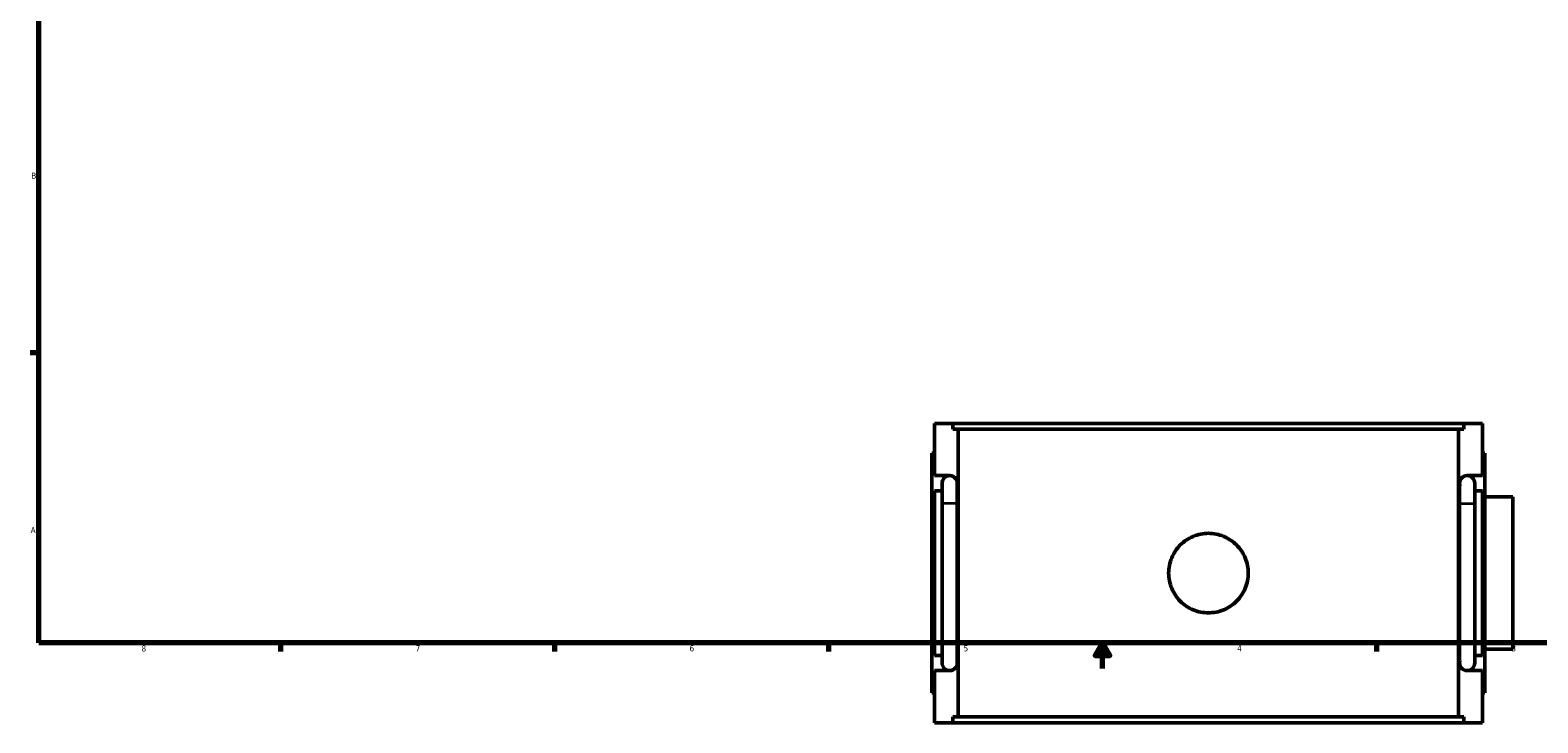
# Model space of a CAD drawing. Header units: inches. Extents: x 0.1 to 47.6, y -0.2 to 47.7.
# Tile 1 of 6: x 0.4 to 23.8, y -0.2 to 10.5. Entities that reach past the tile are written whole.
import ezdxf

# ---------------------------------------------------------------- set-up
doc = ezdxf.new("R2010")
doc.units = ezdxf.units.IN
doc.header["$MEASUREMENT"] = 0
for name, color, linetype, lineweight in [('Border (ANSI)', 7, 'Continuous', 70), ('Visible (ANSI)', 7, 'Continuous', 50), ('Visible Narrow (ANSI)', 7, 'Continuous', 35)]:
    doc.layers.add(name, color=color, linetype=linetype, lineweight=lineweight)
doc.styles.add('Note Text (ANSI)', font='tahoma.ttf')

# ---------------------------------------------------------------- blocks, each defined once
blk = doc.blocks.new('Borders Default Border')
at = {"layer": 'Border (ANSI)'}
for p, q in [((0.5, 5.5), (0.366, 5.5)), ((4.25, 1), (4.25, 0.866)), ((8.5, 1), (8.5, 0.866)), ((12.75, 1), (12.75, 0.866)), ((21.25, 1), (21.25, 0.866))]:
    blk.add_line(p, q, dxfattribs=at)
at = {"layer": 'Border (ANSI)', "flags": 128}
for points in [[(0.5, 1), (0.5, 21), (33.5, 21), (33.5, 1), (0.5, 1)], [(17, 0.6), (17, 1), (16.885, 0.8), (17.115, 0.8), (17, 1)]]:
    blk.add_lwpolyline(points, dxfattribs=at)
at = {"layer": 'Border (ANSI)', "color": 5, "true_color": 0x0000ff, "char_height": 0.0945, "attachment_point": 7, "style": 'Note Text (ANSI)'}
for s, insert in [('B', (0.384, 8.203)), ('A', (0.373, 2.703)), ('8', (2.094, 0.863)), ('7', (6.346, 0.866)), ('6', (10.595, 0.864)), ('5', (14.847, 0.864)), ('4', (19.092, 0.866)), ('3', (23.346, 0.864))]:
    blk.add_mtext(s, dxfattribs=dict(at, insert=insert))

msp = doc.modelspace()

# ---------------------------------------------------------------- linework, layer by layer
at = {"layer": 'Visible (ANSI)'}
for p, q in [((14.395, 4.406), (14.682, 4.406)), ((14.395, 4.406), (14.395, 3.594)), ((14.682, 4.313), (14.682, 4.406)), ((22.607, 4.406), (14.682, 4.406)), ((14.682, 4.313), (22.607, 4.313)), ((14.763, 4.313), (14.763, -0.151)), ((22.526, 4.313), (22.526, -0.151)), ((22.607, 4.406), (22.895, 4.406)), ((22.607, 4.406), (22.607, 4.313)), ((22.895, 4.406), (22.895, 3.594)), ((14.395, 3.941), (14.355, 3.941)), ((14.355, 0.221), (14.355, 3.941)), ((22.895, 3.941), (22.934, 3.941)), ((22.934, 0.221), (22.934, 3.941)), ((14.395, 3.594), (14.632, 3.594)), ((22.657, 3.594), (22.895, 3.594)), ((14.395, 3.358), (14.395, 0.804)), ((14.513, 3.358), (14.395, 3.358)), ((14.513, 3.476), (14.513, 3.161)), ((14.749, 3.461), (14.749, 3.476)), ((14.749, 3.161), (14.749, 3.407)), ((22.54, 3.476), (22.54, 3.461)), ((22.54, 3.407), (22.54, 3.161)), ((22.776, 3.161), (22.776, 3.476)), ((22.895, 3.358), (22.776, 3.358)), ((22.895, 3.358), (22.895, 0.804)), ((14.513, 1.001), (14.513, 3.161)), ((14.749, 1.001), (14.749, 3.161)), ((22.54, 3.161), (22.54, 1.001)), ((22.776, 3.161), (22.776, 1.001)), ((22.934, 3.264), (23.365, 3.264)), ((23.365, 0.898), (23.365, 3.264)), ((14.513, 1.001), (14.513, 0.686)), ((14.749, 0.755), (14.749, 1.001)), ((22.54, 1.001), (22.54, 0.755)), ((22.776, 0.686), (22.776, 1.001)), ((14.395, 0.804), (14.513, 0.804)), ((22.776, 0.804), (22.895, 0.804)), ((22.934, 0.898), (23.365, 0.898)), ((14.395, 0.568), (14.395, -0.244)), ((14.632, 0.568), (14.395, 0.568)), ((14.749, 0.686), (14.749, 0.701)), ((22.54, 0.701), (22.54, 0.686)), ((22.895, 0.568), (22.657, 0.568)), ((22.895, 0.568), (22.895, -0.244)), ((14.355, 0.221), (14.395, 0.221)), ((22.934, 0.221), (22.895, 0.221)), ((14.682, -0.151), (22.607, -0.151)), ((14.682, -0.244), (14.682, -0.151)), ((22.607, -0.151), (22.607, -0.244)), ((14.682, -0.244), (14.395, -0.244)), ((22.607, -0.244), (14.682, -0.244)), ((22.895, -0.244), (22.607, -0.244))]:
    msp.add_line(p, q, dxfattribs=at)
for centre, start, end in [((14.631, 3.476), 90, 180), ((14.631, 3.476), 0, 90), ((14.632, 3.476), 343.929, 90), ((22.657, 3.476), 90, 196.071), ((22.658, 3.476), 90, 180), ((22.658, 3.476), 0, 90), ((14.632, 0.686), 270, 16.071), ((22.657, 0.686), 163.929, 270), ((14.631, 0.686), 180, 270), ((14.631, 0.686), 270, 0), ((22.658, 0.686), 180, 270), ((22.658, 0.686), 270, 0)]:
    msp.add_arc(centre, 0.118, start, end, dxfattribs=at)
for points in [[(14.745, 3.444), (14.748, 3.431), (14.749, 3.419), (14.749, 3.407)], [(22.54, 3.407), (22.54, 3.419), (22.541, 3.431), (22.544, 3.444)], [(14.749, 0.755), (14.749, 0.744), (14.748, 0.731), (14.745, 0.719)], [(22.544, 0.719), (22.541, 0.731), (22.54, 0.744), (22.54, 0.755)]]:
    msp.add_open_spline(points, degree=3, dxfattribs=at)
msp.add_open_spline([(19.262, 2.081), (19.262, 2.042), (19.258, 2.002), (19.243, 1.923), (19.231, 1.883), (19.199, 1.807), (19.179, 1.77), (19.134, 1.703), (19.108, 1.672), (19.054, 1.617), (19.023, 1.592), (18.955, 1.546), (18.919, 1.527), (18.843, 1.495), (18.803, 1.483), (18.724, 1.468), (18.683, 1.464), (18.606, 1.464), (18.566, 1.468), (18.486, 1.483), (18.446, 1.495), (18.37, 1.527), (18.334, 1.546), (18.266, 1.592), (18.235, 1.617), (18.181, 1.672), (18.155, 1.703), (18.11, 1.77), (18.09, 1.807), (18.059, 1.883), (18.047, 1.923), (18.031, 2.002), (18.027, 2.042), (18.027, 2.12), (18.031, 2.16), (18.047, 2.24), (18.059, 2.28), (18.09, 2.356), (18.11, 2.392), (18.155, 2.459), (18.181, 2.49), (18.235, 2.545), (18.266, 2.571), (18.334, 2.616), (18.37, 2.636), (18.446, 2.667), (18.486, 2.679), (18.566, 2.695), (18.606, 2.699), (18.683, 2.699), (18.724, 2.695), (18.803, 2.679), (18.843, 2.667), (18.919, 2.636), (18.955, 2.616), (19.023, 2.571), (19.054, 2.545), (19.108, 2.49), (19.134, 2.459), (19.179, 2.392), (19.199, 2.356), (19.231, 2.28), (19.243, 2.24), (19.258, 2.16), (19.262, 2.12), (19.262, 2.081)], degree=3, knots=[0, 0, 0, 0, 0.295842, 0.295842, 0.591684, 0.591684, 0.887526, 0.887526, 1.183368, 1.183368, 1.479204, 1.479204, 1.77504, 1.77504, 2.070876, 2.070876, 2.366712, 2.366712, 2.662549, 2.662549, 2.958385, 2.958385, 3.254221, 3.254221, 3.550057, 3.550057, 3.845899, 3.845899, 4.141741, 4.141741, 4.437583, 4.437583, 4.733425, 4.733425, 5.029267, 5.029267, 5.325109, 5.325109, 5.620951, 5.620951, 5.916793, 5.916793, 6.212629, 6.212629, 6.508465, 6.508465, 6.804301, 6.804301, 7.100137, 7.100137, 7.395974, 7.395974, 7.69181, 7.69181, 7.987646, 7.987646, 8.283482, 8.283482, 8.579324, 8.579324, 8.875166, 8.875166, 9.171008, 9.171008, 9.46685, 9.46685, 9.46685, 9.46685], dxfattribs=at)
at = {"layer": 'Visible Narrow (ANSI)'}
for p, q in [((14.747, 3.161), (14.514, 3.161)), ((22.542, 3.161), (22.775, 3.161)), ((14.747, 1.001), (14.514, 1.001)), ((22.542, 1.001), (22.775, 1.001))]:
    msp.add_line(p, q, dxfattribs=at)

# ---------------------------------------------------------------- block references
msp.add_blockref('Borders Default Border', (0, 0))

doc.saveas('drawing.dxf')
